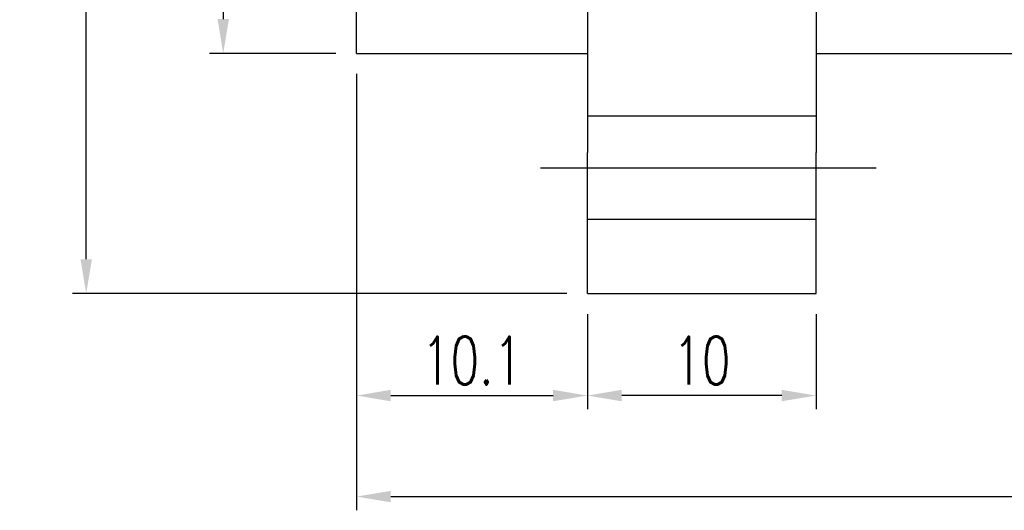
# Model space of a CAD drawing. Header units: millimetres. Extents: x -5 to 149, y 7 to 96.
# Tile 2 of 49: x 63 to 106, y 7 to 28. Entities that reach past the tile are written whole.
import ezdxf
from ezdxf.lldxf.tags import DXFTag

# ---------------------------------------------------------------- set-up
doc = ezdxf.new("R2010")
doc.units = ezdxf.units.MM
doc.header["$LTSCALE"] = 0.1
doc.layers.get('DEFPOINTS').update_dxf_attribs({"linetype": 'CONTINUOUS'})
doc.layers.add('layer 1', color=7, linetype='CONTINUOUS')
doc.styles.add('DIM-7', font='SIMPLEX.shx', dxfattribs={"width": 0.7, "bigfont": 'chineset.shx'})
tags = doc.linetypes.add('DASHED', pattern=[25.72, 12.86, -12.86]).pattern_tags.tags
tags[6:7] = [DXFTag(74, 4), DXFTag(75, 0), DXFTag(340, '0'), DXFTag(46, 0.0), DXFTag(50, 0.0), DXFTag(44, 0.0), DXFTag(45, 0.0)]
tags[4:5] = [DXFTag(74, 4), DXFTag(75, 0), DXFTag(340, '0'), DXFTag(46, 0.0), DXFTag(50, 0.0), DXFTag(44, 0.0), DXFTag(45, 0.0)]
doc.dimstyles.new('CNS', dxfattribs={"dimtxt": 3.5, "dimasz": 2.5, "dimexe": 1, "dimexo": 1.5, "dimgap": 0.09, "dimtad": 0, "dimdsep": 46, "dimtxsty": 'DIM-7', "dimcen": 0.09, "dimclrd": 1, "dimclre": 1, "dimclrt": 4, "dimadec": 0, "dimazin": 0, "dimtfac": 1, "dimtix": 1, "dimtmove": 2, "dimatfit": 3, "dimfxl": 1, "dimtvp": 0.971429, "dimtolj": 1, "dimarcsym": 0})

# ---------------------------------------------------------------- blocks, each defined once
blk = doc.blocks.new('*D5')
at = {"layer": 'DEFPOINTS', "color": 0, "transparency": 16777216}
for p in [(88.024, 16.199), (98.024, 16.199), (88.024, 11.745)]:
    blk.add_point(p, dxfattribs=at)
at = {"layer": 'layer 1', "lineweight": -2, "transparency": 16777216}
for p, q in [((88.024, 15.299), (88.024, 11.145)), ((98.024, 15.299), (98.024, 11.145)), ((96.524, 11.745), (89.524, 11.745))]:
    blk.add_line(p, q, dxfattribs=at)
at = {"layer": 'layer 1', "transparency": 16777216}
for points in [[(89.524, 11.995), (89.524, 11.495), (88.024, 11.745)], [(96.524, 11.995), (96.524, 11.495), (98.024, 11.745)]]:
    blk.add_solid(points, dxfattribs=at)
at = {"layer": 'layer 1', "transparency": 16777216, "insert": (93.024, 13.275), "char_height": 2.1, "attachment_point": 5, "style": 'DIM-7'}
blk.add_mtext('\\A1;10', dxfattribs=at)
blk = doc.blocks.new('*D6')
at = {"layer": 'DEFPOINTS', "color": 0, "transparency": 16777216}
for p in [(77.924, 26.699), (88.024, 16.199), (88.024, 11.745)]:
    blk.add_point(p, dxfattribs=at)
at = {"layer": 'layer 1', "lineweight": -2, "transparency": 16777216}
for p, q in [((77.924, 25.799), (77.924, 11.145)), ((88.024, 15.299), (88.024, 11.145)), ((79.424, 11.745), (86.524, 11.745))]:
    blk.add_line(p, q, dxfattribs=at)
at = {"layer": 'layer 1', "transparency": 16777216}
for points in [[(79.424, 11.995), (79.424, 11.495), (77.924, 11.745)], [(86.524, 11.995), (86.524, 11.495), (88.024, 11.745)]]:
    blk.add_solid(points, dxfattribs=at)
at = {"layer": 'layer 1', "transparency": 16777216, "insert": (82.974, 13.275), "char_height": 2.1, "attachment_point": 5, "style": 'DIM-7'}
blk.add_mtext('\\A1;10.1', dxfattribs=at)
blk = doc.blocks.new('*D7')
at = {"layer": 'DEFPOINTS', "color": 0, "transparency": 16777216}
for p in [(77.924, 26.699), (138.924, 26.699), (138.924, 7.331)]:
    blk.add_point(p, dxfattribs=at)
at = {"layer": 'layer 1', "lineweight": -2, "transparency": 16777216}
for p, q in [((77.924, 25.799), (77.924, 6.731)), ((138.924, 25.799), (138.924, 6.731)), ((79.424, 7.331), (137.424, 7.331))]:
    blk.add_line(p, q, dxfattribs=at)
at = {"layer": 'layer 1', "transparency": 16777216}
for points in [[(79.424, 7.581), (79.424, 7.081), (77.924, 7.331)], [(137.424, 7.581), (137.424, 7.081), (138.924, 7.331)]]:
    blk.add_solid(points, dxfattribs=at)
at = {"layer": 'layer 1', "transparency": 16777216, "insert": (108.424, 8.861), "char_height": 2.1, "attachment_point": 5, "style": 'DIM-7'}
blk.add_mtext('\\A1;61', dxfattribs=at)
blk = doc.blocks.new('*D8')
at = {"layer": 'DEFPOINTS', "color": 0, "transparency": 16777216}
for p in [(77.924, 58.699), (72.095, 26.699), (77.924, 26.699)]:
    blk.add_point(p, dxfattribs=at)
at = {"layer": 'layer 1', "lineweight": -2, "transparency": 16777216}
for p, q in [((77.024, 58.699), (71.495, 58.699)), ((72.095, 57.199), (72.095, 28.199)), ((77.024, 26.699), (71.495, 26.699))]:
    blk.add_line(p, q, dxfattribs=at)
at = {"layer": 'layer 1', "transparency": 16777216}
for points in [[(71.845, 57.199), (72.345, 57.199), (72.095, 58.699)], [(71.845, 28.199), (72.345, 28.199), (72.095, 26.699)]]:
    blk.add_solid(points, dxfattribs=at)
at = {"layer": 'layer 1', "transparency": 16777216, "insert": (70.565, 42.699), "char_height": 2.1, "attachment_point": 5, "rotation": 90, "style": 'DIM-7'}
blk.add_mtext('\\A1;%%C32', dxfattribs=at)
blk = doc.blocks.new('*D10')
at = {"layer": 'DEFPOINTS', "color": 0, "transparency": 16777216}
for p in [(66.102, 69.199), (88.024, 69.199), (88.024, 16.199)]:
    blk.add_point(p, dxfattribs=at)
at = {"layer": 'layer 1', "lineweight": -2, "transparency": 16777216}
for p, q in [((87.124, 69.199), (65.502, 69.199)), ((66.102, 17.699), (66.102, 67.699)), ((87.124, 16.199), (65.502, 16.199))]:
    blk.add_line(p, q, dxfattribs=at)
at = {"layer": 'layer 1', "transparency": 16777216}
for points in [[(65.852, 67.699), (66.352, 67.699), (66.102, 69.199)], [(65.852, 17.699), (66.352, 17.699), (66.102, 16.199)]]:
    blk.add_solid(points, dxfattribs=at)
at = {"layer": 'layer 1', "transparency": 16777216, "insert": (64.572, 42.699), "char_height": 2.1, "attachment_point": 5, "rotation": 90, "style": 'DIM-7'}
blk.add_mtext('\\A1;%%C53', dxfattribs=at)

msp = doc.modelspace()

# ---------------------------------------------------------------- linework, layer by layer
at = {"layer": 'layer 1', "linetype": 'Continuous'}
for p, q in [((88.024, 69.199), (88.024, 22.371)), ((98.024, 63.028), (98.024, 22.371)), ((77.924, 26.699), (77.924, 58.699)), ((77.924, 26.699), (88.024, 26.699)), ((98.024, 26.699), (138.924, 26.699)), ((88.024, 16.199), (88.024, 22.371)), ((98.024, 16.199), (98.024, 22.371)), ((88.024, 16.199), (98.024, 16.199))]:
    msp.add_line(p, q, dxfattribs=at)
at = {"layer": 'layer 1', "linetype": 'DASHED'}
for p, q in [((98.024, 23.949), (88.024, 23.949)), ((88.024, 19.449), (98.024, 19.449))]:
    msp.add_line(p, q, dxfattribs=at)
at = {"layer": 'layer 1'}
msp.add_line((85.97, 21.699), (100.653, 21.699), dxfattribs=at)

# ---------------------------------------------------------------- dimensions: what is measured, and where the dimension line sits
for base, p1, p2, picture, middle in [((66.102, 69.199), (88.024, 16.199), (88.024, 69.199), '*D10', (64.572, 42.699)), ((72.095, 26.699), (77.924, 58.699), (77.924, 26.699), '*D8', (70.565, 42.699))]:
    dim = msp.add_linear_dim(base=base, p1=p1, p2=p2, angle=90, text='%%C<>', dimstyle='CNS', override={"dimscale": 0.6, "dimgap": 0.8, "dimtad": 1, "dimclrd": 256, "dimclre": 256, "dimclrt": 256, "dimadec": 2, "dimazin": 2, "dimtmove": 1}, dxfattribs=at)
    dim.commit()
    dim.dimension.update_dxf_attribs({"geometry": picture, "text_midpoint": middle})
for base, p1, p2, picture, middle in [((88.024, 11.745), (77.924, 26.699), (88.024, 16.199), '*D6', (82.974, 13.275)), ((138.924, 7.331), (77.924, 26.699), (138.924, 26.699), '*D7', (108.424, 8.861)), ((88.024, 11.745), (98.024, 16.199), (88.024, 16.199), '*D5', (93.024, 13.275))]:
    dim = msp.add_linear_dim(base=base, p1=p1, p2=p2, dimstyle='CNS', override={"dimscale": 0.6, "dimgap": 0.8, "dimtad": 1, "dimclrd": 256, "dimclre": 256, "dimclrt": 256, "dimadec": 2, "dimazin": 2, "dimtmove": 1}, dxfattribs=at)
    dim.commit()
    dim.dimension.update_dxf_attribs({"geometry": picture, "text_midpoint": middle})

doc.saveas('drawing.dxf')
